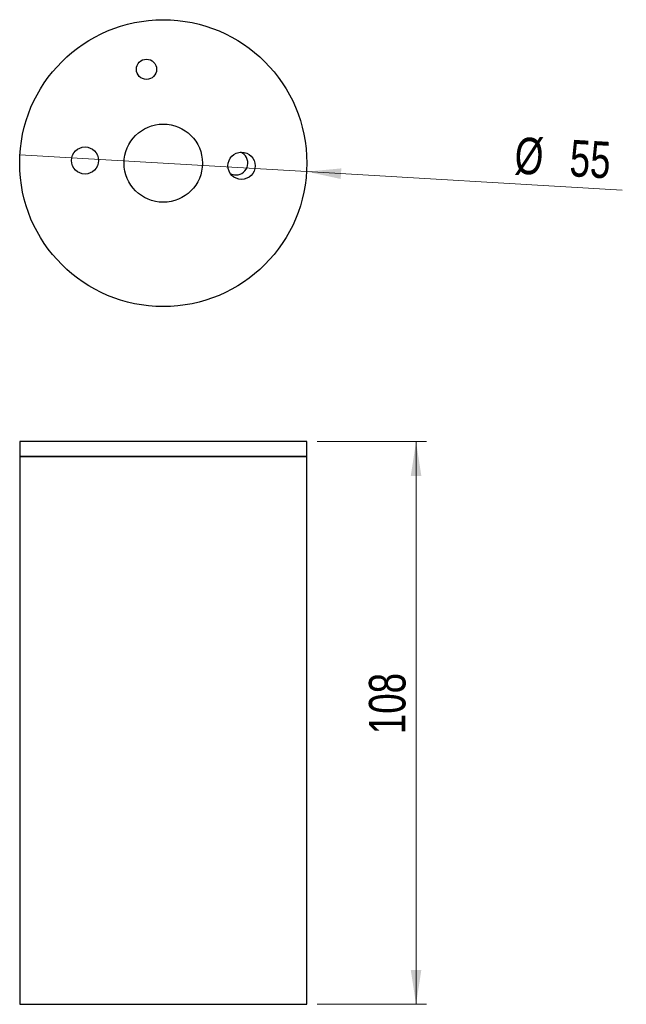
# Model space of a CAD drawing. Header units: millimetres. Extents: x 69.1 to 127.2, y 90.7 to 185.1.
import ezdxf

# ---------------------------------------------------------------- set-up
doc = ezdxf.new("R2010")
doc.units = ezdxf.units.MM
doc.styles.add('SLDTEXTSTYLE0', font='TXT', dxfattribs={"width": 0.75})
doc.dimstyles.new('SLDDIMSTYLE0', dxfattribs={"dimtxt": 3.5, "dimasz": 3.302, "dimexe": 0, "dimexo": 0.0625, "dimgap": 0.875, "dimtad": 1, "dimdec": 0, "dimlfac": 2, "dimrnd": 1e-09, "dimzin": 12, "dimdsep": 46, "dimtxsty": 'SLDTEXTSTYLE0', "dimsah": 1, "dimcen": 0.09, "dimadec": 0, "dimazin": 3, "dimtfac": 1, "dimtdec": 0, "dimtofl": 0, "dimtmove": 0, "dimatfit": 3, "dimfxl": 0, "dimfrac": 2, "dimtolj": 1, "dimtzin": 12, "dimarcsym": 0})
doc.dimstyles.new('SLDDIMSTYLE1', dxfattribs={"dimtxt": 3.5, "dimasz": 3.302, "dimexe": 0, "dimexo": 0.0625, "dimgap": 0.875, "dimtad": 1, "dimlfac": 2, "dimrnd": 1e-09, "dimzin": 12, "dimdsep": 46, "dimtxsty": 'SLDTEXTSTYLE0', "dimblk1": 'NONE', "dimsah": 1, "dimcen": 0, "dimadec": 0, "dimazin": 3, "dimtfac": 1, "dimtmove": 0, "dimatfit": 3, "dimldrblk": 'NONE', "dimfxl": 0, "dimfrac": 2, "dimtolj": 1, "dimtzin": 12, "dimarcsym": 0})

# ---------------------------------------------------------------- blocks, each defined once
blk = doc.blocks.new('_D')
at = {"color": 7, "linetype": 'Continuous', "lineweight": 18}
for p, q in [((97.607, 144.623), (108.067, 144.623)), ((107.067, 144.623), (107.067, 90.693)), ((97.607, 90.693), (108.067, 90.693))]:
    blk.add_line(p, q, dxfattribs=at)
for points in [[(107.067, 144.623), (106.559, 141.321), (107.575, 141.321)], [(107.067, 90.693), (107.575, 93.995), (106.559, 93.995)]]:
    blk.add_solid(points, dxfattribs=at)
at = {"color": 7, "linetype": 'Continuous', "lineweight": 18, "insert": (102.555, 116.589), "char_height": 3.5, "attachment_point": 1, "rotation": 90, "style": 'SLDTEXTSTYLE0'}
blk.add_mtext('108', dxfattribs=at)
blk = doc.blocks.new('_D_1')
at = {"color": 7, "linetype": 'Continuous', "lineweight": 18}
for q in [(69.131, 172.12), (126.805, 168.705)]:
    blk.add_line((96.583, 170.495), q, dxfattribs=at)
blk.add_solid([(96.583, 170.495), (99.849, 169.792), (99.909, 170.807)], dxfattribs=at)
at = {"color": 7, "linetype": 'Continuous', "lineweight": 18, "char_height": 3.5, "attachment_point": 1, "rotation": 356.61144, "style": 'SLDTEXTSTYLE0'}
for s, insert in [('%%c', (116.639, 173.82)), ('55', (121.911, 173.561))]:
    blk.add_mtext(s, dxfattribs=dict(at, insert=insert))
blk = doc.blocks.new('_None')

msp = doc.modelspace()

# ---------------------------------------------------------------- linework, layer by layer
at = {"color": 7, "linetype": 'Continuous', "lineweight": 25}
for p, q in [((69.1072, 144.623), (69.1072, 143.193)), ((82.3892, 144.623), (69.1072, 144.623)), ((96.6072, 144.623), (82.3892, 144.623)), ((96.6072, 143.193), (96.6072, 144.623)), ((69.1072, 143.193), (69.1072, 90.693)), ((82.3892, 143.193), (69.1072, 143.193)), ((69.1072, 143.193), (82.8572, 143.193)), ((96.6072, 143.193), (82.3892, 143.193)), ((82.8572, 143.193), (96.6072, 143.193)), ((96.6072, 90.693), (96.6072, 143.193)), ((69.1072, 90.693), (82.8572, 90.693)), ((82.8572, 90.693), (96.6072, 90.693))]:
    msp.add_line(p, q, dxfattribs=at)
for centre, radius in [((82.8572, 171.3074), 13.75), ((81.2486, 180.3033), 0.9708), ((82.8572, 171.3074), 3.75), ((75.3615, 171.5626), 1.3), ((90.3528, 171.0521), 1.3)]:
    msp.add_circle(centre, radius, dxfattribs=at)
for start, end in [(270, 67.420594), (240.839316, 270)]:
    msp.add_arc((89.8265, 171.3074), 1.1279, start, end, dxfattribs=at)

# ---------------------------------------------------------------- dimensions: what is measured, and where the dimension line sits
at = {"color": 7, "linetype": 'Continuous', "lineweight": 18}
dim = msp.add_diameter_dim_2p(p1=(69.1312, 172.1201), p2=(96.5831, 170.4947), dimstyle='SLDDIMSTYLE1', dxfattribs=at)
dim.commit()
dim.dimension.update_dxf_attribs({"geometry": '_D_1', "text_midpoint": (121.6891, 169.0081), "dimtype": 163})
dim = msp.add_linear_dim(base=(107.0672, 90.693), p1=(96.6072, 144.623), p2=(96.6072, 90.693), angle=90, dimstyle='SLDDIMSTYLE0', dxfattribs=at)
dim.commit()
dim.dimension.update_dxf_attribs({"geometry": '_D', "text_midpoint": (107.0672, 120.4682), "dimtype": 160})

doc.saveas('drawing.dxf')
